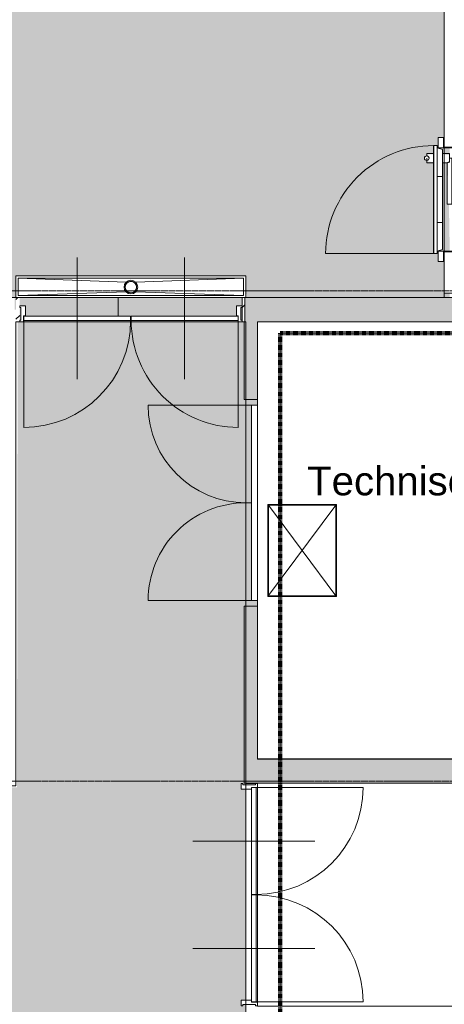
# Model space of a CAD drawing. Header units: millimetres. Extents: x 23089 to 106528, y 39021 to 113498.
# Tile 4 of 50: x 37440 to 41134, y 53188 to 61762. Entities that reach past the tile are written whole.
import ezdxf

# ---------------------------------------------------------------- set-up
doc = ezdxf.new("R2010")
doc.units = ezdxf.units.MM
doc.linetypes.add('Afbreeklijn', pattern=[9, 5, -2, 0, -2])
doc.linetypes.add('ARC Grid Line', pattern=[22.225, 12.7, -3.175, 3.175, -3.175])
for name, color, linetype, lineweight in [('A--A2__Ruwbouw', 8, 'Continuous', 9), ('A--AR9__AlgVoorz', 1, 'Continuous', 9), ('A--L$01A__Algemeen', 7, 'Continuous', 9), ('A--L$07A__Stramien', 1, 'Continuous', 13), ('A--L22__Binnenwanden', 2, 'Continuous', 9), ('A--L23__Vloeren', 3, 'Continuous', 9), ('A--L34__BalustradesLeuningen', 1, 'Continuous', 9), ('A--L3__Afbouw', 2, 'Continuous', 9), ('A--L74__VasteSanitaireVoorz', 1, 'Continuous', 9), ('A--LD30__DetailPenMiddel', 3, 'Continuous', 9), ('A--LR9__AlgVoorz', 7, 'Continuous', 9), ('A--T$01A__Algemeen', 1, 'Continuous', 9), ('A--TR9__AlgVoorz', 1, 'Continuous', 13)]:
    doc.layers.add(name, color=color, linetype=linetype, lineweight=lineweight)
doc.styles.add('Arial_1', font='arial.ttf', dxfattribs={"height": 250})

# ---------------------------------------------------------------- blocks, each defined once
blk = doc.blocks.new('32_DO_WB_vo deur dubbel1 - vo 2-2130700-DO-Begane grond - Nieuwe vloeren')
at = {"layer": 'A--L3__Afbouw'}
h = blk.add_hatch(color=9, dxfattribs=at)
h.paths.add_polyline_path([(-1240.2, 50), (-1240.2, -50), (-1190.2, -50), (-1190.2, 50)])
h.paths.add_polyline_path([(509.8, 50), (509.8, -50), (559.8, -50), (559.8, 50)])
for points in [[(-1190.2, 23.7), (-1190.2, 0), (-340.2, 0), (-340.2, 50), (-1190.2, 50)], [(-340.2, 50), (-340.2, 0), (509.8, 0), (509.8, 50), (-123.2, 50)]]:
    blk.add_hatch(color=9, dxfattribs=at).paths.add_polyline_path(points)
at = {"layer": 'A--L$01A__Algemeen'}
for p, q in [((-1190.2, 50), (-1190.2, 900)), ((509.8, 50), (509.8, 900))]:
    blk.add_line(p, q, dxfattribs=at)
for centre, start, end in [((-1190.2, 50), 360, 90), ((509.8, 50), 90, 180)]:
    blk.add_arc(centre, 850, start, end, dxfattribs=at)
at = {"layer": 'A--L3__Afbouw'}
for p, q in [((-1190.2, 50), (-1240.2, 50)), ((-1240.2, 50), (-1240.2, -50)), ((-340.2, 50), (-1190.2, 50)), ((-1190.2, 50), (-1190.2, 0)), ((-1190.2, -50), (-1190.2, 50)), ((-340.2, 0), (-340.2, 50)), ((509.8, 50), (-340.2, 50)), ((-340.2, 50), (-340.2, 0)), ((509.8, 0), (509.8, 50)), ((559.8, 50), (509.8, 50)), ((509.8, 50), (509.8, -50)), ((559.8, -50), (559.8, 50)), ((-1240.2, -50), (-1190.2, -50)), ((-1190.2, 0), (-340.2, 0)), ((-340.2, 0), (509.8, 0)), ((509.8, -50), (559.8, -50))]:
    blk.add_line(p, q, dxfattribs=at)
blk = doc.blocks.new('32_DO_WB_MFX3 - Metaflex_fl-MK--_2000x900_3sc-V49-DO-Begane grond - Nieuwe vloeren')
at = {"layer": 'A--L3__Afbouw'}
for p, q in [((-470, 1080), (-470, 140)), ((320, 200), (320, 140)), ((340, 200), (320, 200)), ((325.4, 200), (320, 200)), ((360, 200), (331.7, 200)), ((400, 200), (380, 200)), ((388.3, 200), (380, 200)), ((400, 200), (394.6, 200)), ((400, 140), (400, 200)), ((-450, 100), (-540, 100)), ((-540, 100), (-540, 55)), ((-470, 140), (-470, 138)), ((470, 140), (-470, 140)), ((-470, 138), (-470, 110)), ((470, 138), (-470, 138)), ((470, 138), (-470, 138)), ((470, 110), (-470, 110)), ((-450, 110), (-435, 62)), ((-450, 55), (-450, 100)), ((-200, 110), (-200, 62)), ((200, 62), (200, 110)), ((435, 62), (450, 110)), ((540, 100), (450, 100)), ((450, 100), (450, 55)), ((470, 138), (470, 140)), ((470, 110), (470, 138)), ((540, 55), (540, 100)), ((-540, 55), (-450, 55)), ((-450, 55), (-500, 55)), ((-500, 55), (-500, 50)), ((-500, 50), (-455, 50)), ((-455, 50), (-455, -50)), ((-450, -55), (-450, 55)), ((-435, 62), (-200, 62)), ((200, 62), (-200, 62)), ((320, 22), (-40, 22)), ((-40, 22), (-40, -18)), ((-40, 22), (-40, 21.3)), ((200, 62), (435, 62)), ((320, 62), (320, 22)), ((325.4, 2), (400, 2)), ((360, -2.5), (360, 2)), ((360, -18), (360, 2)), ((395.6, 2), (400, 2)), ((400, 2), (400, 62)), ((450, 55), (540, 55)), ((500, 55), (450, 55)), ((450, 55), (450, -55)), ((455, -50), (455, 50)), ((455, 50), (500, 50)), ((500, 50), (500, 55)), ((-455, -50), (-500, -50)), ((-500, -50), (-500, -55)), ((-500, -55), (-450, -55)), ((-40, -18), (360, -18)), ((360, -18), (360, -17.5)), ((450, -55), (500, -55)), ((500, -50), (455, -50)), ((500, -55), (500, -50))]:
    blk.add_line(p, q, dxfattribs=at)
for centre, radius, start, end in [((-470, 140), 940, 360, 90), ((360, 200), 20, 360, 180), ((360, 200), 20, 180, 360)]:
    blk.add_arc(centre, radius, start, end, dxfattribs=at)
for points, knots in [([(349.9, 182.7), (349.6, 182.9), (348.6, 183.5), (347.1, 184.7), (345.5, 186.2), (343.7, 188.3), (342.2, 190.7), (341.4, 192.5), (341.2, 193.1)], [0.6666667, 0.6666667, 0.6666667, 0.6666667, 0.6875, 0.7222222, 0.7569444, 0.7916667, 0.8611111, 0.8888889, 0.8888889, 0.8888889, 0.8888889]), ([(380, 200), (380, 198.8), (379.8, 197), (379.3, 194.7), (378.6, 192.5), (377.4, 189.9), (374.7, 186.1), (371.2, 183.1), (367, 181.2), (364, 180.3), (361.4, 180), (358.9, 180), (357.3, 180.2), (356.5, 180.3)], [0, 0, 0, 0, 0.0555556, 0.0833333, 0.1111111, 0.1666667, 0.2222222, 0.3333333, 0.3888889, 0.4444444, 0.4791667, 0.5138889, 0.5555556, 0.5555556, 0.5555556, 0.5555556]), ([(320, 22), (320, 22), (320.2, 21.7), (321.2, 19.6), (322.7, 16.1), (323.9, 12.2), (324.4, 10.3), (324.7, 8.7), (325, 7.1), (325.3, 4.9), (325.4, 3.2), (325.4, 2)], [0, 0, 0, 0, 0.142857, 0.285714, 0.571429, 0.678571, 0.732143, 0.785714, 0.839286, 0.892857, 1, 1, 1, 1])]:
    blk.add_open_spline(points, degree=3, knots=knots, dxfattribs=at)
blk.add_open_spline([(320.3, 21.5), (320.1, 21.8), (320, 22), (320, 22)], degree=3, dxfattribs=at)
blk = doc.blocks.new('33_GM_FB_Hatch - maatwerk-V57-DO-Begane grond - Nieuwe vloeren')
at = {"layer": 'A--L$01A__Algemeen'}
for p, q in [((-298, 398), (-298, -398)), ((298, 398), (-298, 398)), ((-296, -396), (-296, 396)), ((-296, 396), (296, 396)), ((-295.5, 395.5), (-295.5, -395.5)), ((-295.5, 395.5), (295.5, 395.5)), ((-294, 394), (294, -394)), ((-290, 390), (-294, 394)), ((-294, 394), (-294, -394)), ((294, 394), (-294, 394)), ((-294, -394), (292, 392)), ((294, 394), (290, 390)), ((294, -394), (294, 394)), ((295.5, -395.5), (295.5, 395.5)), ((296, 396), (296, -396)), ((298, -398), (298, 398)), ((-298, -398), (298, -398)), ((296, -396), (-296, -396)), ((-295.5, -395.5), (295.5, -395.5)), ((-290, -390), (-294, -394)), ((-294, -394), (294, -394)), ((290, -390), (294, -394))]:
    blk.add_line(p, q, dxfattribs=at)
for points, knots in [([(-288, 388), (-288.2, 388.2), (-288.4, 388.4), (-288.7, 388.7), (-289, 389), (-289.2, 389.2), (-289.4, 389.4), (-289.5, 389.5), (-289.7, 389.7), (-289.9, 389.9), (-290, 390), (-290, 390)], [0, 0, 0, 0, 0.166667, 0.25, 0.333333, 0.416667, 0.5, 0.583333, 0.666667, 0.833333, 1, 1, 1, 1]), ([(290, 390), (290, 390), (289.9, 389.9), (289.7, 389.7), (289.5, 389.5), (289.4, 389.4), (289.2, 389.2), (289, 389), (288.7, 388.7), (288.4, 388.4), (288.2, 388.2), (288, 388)], [-1, -1, -1, -1, -0.833333, -0.666667, -0.583333, -0.5, -0.416667, -0.333333, -0.25, -0.166667, 0, 0, 0, 0]), ([(-288, -388), (-288.2, -388.2), (-288.4, -388.4), (-288.7, -388.7), (-289, -389), (-289.2, -389.2), (-289.4, -389.4), (-289.5, -389.5), (-289.7, -389.7), (-289.9, -389.9), (-290, -390), (-290, -390)], [0, 0, 0, 0, 0.166667, 0.25, 0.333333, 0.416667, 0.5, 0.583333, 0.666667, 0.833333, 1, 1, 1, 1]), ([(288, -388), (288.2, -388.2), (288.4, -388.4), (288.7, -388.7), (289, -389), (289.2, -389.2), (289.4, -389.4), (289.5, -389.5), (289.7, -389.7), (289.9, -389.9), (290, -390), (290, -390)], [0, 0, 0, 0, 0.166667, 0.25, 0.333333, 0.416667, 0.5, 0.583333, 0.666667, 0.833333, 1, 1, 1, 1])]:
    blk.add_open_spline(points, degree=3, knots=knots, dxfattribs=at)
blk = doc.blocks.new('Railing - Railing-2437302-DO-Begane grond - Nieuwe vloeren')
at = {"layer": 'A--L34__BalustradesLeuningen'}
for p, q in [((32459.3, 59131.4), (32459.3, 58455.4)), ((32459.3, 58455.4), (32471.2, 58455.4)), ((32459.3, 58455.4), (32471.2, 58455.4)), ((32474.3, 58455.4), (32471.2, 58455.4)), ((32471.2, 58455.4), (32474.3, 58455.4))]:
    blk.add_line(p, q, dxfattribs=at)
blk = doc.blocks.new('Railing - Railing-2437450-DO-Begane grond - Nieuwe vloeren')
at = {"layer": 'A--L34__BalustradesLeuningen'}
for p, q in [((32459.3, 56655.4), (32459.3, 55114.4)), ((32471.2, 56655.4), (32459.3, 56655.4)), ((32471.2, 56655.4), (32459.3, 56655.4)), ((32474.3, 56655.4), (32471.2, 56655.4)), ((32471.2, 56655.4), (32474.3, 56655.4)), ((32459.3, 55114.4), (32471.2, 55114.4)), ((32459.3, 55114.4), (32471.2, 55114.4)), ((32474.3, 55114.4), (32471.2, 55114.4)), ((32471.2, 55114.4), (32474.3, 55114.4))]:
    blk.add_line(p, q, dxfattribs=at)
blk = doc.blocks.new('N_frame_border_rebate_single_brickmold_2sided - jamb_border-2542699-DO-Begane grond - Nieuwe vloeren')
at = {"layer": 'A--L$01A__Algemeen', "lineweight": 15}
for p, q in [((0, 0), (-33, 0)), ((-33, 0), (-33, -52)), ((0, -15), (0, 0)), ((-33, -52), (-50, -52)), ((-50, -52), (-50, -140)), ((-10, -125), (-10, -15)), ((-10, -15), (0, -15)), ((-50, -140), (0, -140)), ((0, -125), (-10, -125)), ((0, -140), (0, -125))]:
    blk.add_line(p, q, dxfattribs=at)
blk = doc.blocks.new('N_frame_border_rebate_single_brickmold_2sided - jamb_border-2542700-DO-Begane grond - Nieuwe vloeren')
at = {"layer": 'A--L$01A__Algemeen', "lineweight": 15}
for p, q in [((0, 140), (-50, 140)), ((-50, 140), (-50, 52)), ((-10, 15), (-10, 125)), ((-10, 125), (0, 125)), ((0, 125), (0, 140)), ((-50, 52), (-33, 52)), ((-33, 52), (-33, 0)), ((-33, 0), (0, 0)), ((0, 15), (-10, 15)), ((0, 0), (0, 15))]:
    blk.add_line(p, q, dxfattribs=at)
blk = doc.blocks.new('N_door_leaf_single_generic - N_door_leaf_single_generic-2661229-DO-Begane grond - Nieuwe vloeren')
at = {"layer": 'A--L3__Afbouw', "lineweight": 15}
for p, q in [((-465, 40), (-465, 0)), ((465, 40), (-465, 40)), ((-465, 0), (465, 0)), ((465, 0), (465, 40))]:
    blk.add_line(p, q, dxfattribs=at)
blk = doc.blocks.new('N_door_leaf_single_generic - N_door_leaf_single_generic-2661249-DO-Begane grond - Nieuwe vloeren')
at = {"layer": 'A--L3__Afbouw', "lineweight": 15}
for p, q in [((-465, 40), (-465, 0)), ((465, 40), (-465, 40)), ((-465, 0), (465, 0)), ((465, 0), (465, 40))]:
    blk.add_line(p, q, dxfattribs=at)
blk = doc.blocks.new('N_operation - N_operation-2661239-DO-Begane grond - Nieuwe vloeren')
at = {"layer": 'A--L$01A__Algemeen'}
blk.add_line((-465, 20), (-465, 950), dxfattribs=at)
blk.add_arc((-465, 20), 930, 360, 90, dxfattribs=at)
blk = doc.blocks.new('N_operation - N_operation-2661259-DO-Begane grond - Nieuwe vloeren')
at = {"layer": 'A--L$01A__Algemeen'}
blk.add_line((465, 20), (465, 950), dxfattribs=at)
blk.add_arc((465, 20), 930, 90, 180, dxfattribs=at)
blk = doc.blocks.new('N_door_leaf_single_generic - N_door_leaf_single_generic-2661306-DO-Begane grond - Nieuwe vloeren')
at = {"layer": 'A--L3__Afbouw', "lineweight": 15}
for p, q in [((-465, 40), (-465, 0)), ((465, 40), (-465, 40)), ((-465, 0), (465, 0)), ((465, 0), (465, 40))]:
    blk.add_line(p, q, dxfattribs=at)
blk = doc.blocks.new('N_door_leaf_single_generic - N_door_leaf_single_generic-2661316-DO-Begane grond - Nieuwe vloeren')
at = {"layer": 'A--L3__Afbouw', "lineweight": 15}
for p, q in [((-465, 40), (-465, 0)), ((465, 40), (-465, 40)), ((-465, 0), (465, 0)), ((465, 0), (465, 40))]:
    blk.add_line(p, q, dxfattribs=at)
blk = doc.blocks.new('52_PF_FB_ARC_Gutter_Maatmerk - Maatwerk_ROOSTERTYPE_w_190-2563328-DO-Begane grond - Nieuwe vloeren')
at = {"layer": 'A--L$01A__Algemeen'}
for p, q in [((-42.4, 45.3), (-980, 75)), ((-980, -75), (-980, 75)), ((-980, 75), (980, 75)), ((42.4, 45.3), (980, 75)), ((980, 75), (980, -75)), ((-980, -75), (-42.4, -39.6)), ((980, -75), (-980, -75)), ((980, -75), (42.4, -39.6))]:
    blk.add_line(p, q, dxfattribs=at)
for radius in [60, 50]:
    blk.add_circle((0, 2.9), radius, dxfattribs=at)
at = {"layer": 'A--L74__VasteSanitaireVoorz'}
for p, q in [((-1000, 95), (-1000, -95)), ((967.5, 95), (-967.5, 95)), ((1000, -95), (1000, 95)), ((980, 75), (-980, 75)), ((-980, 75), (-980, -75)), ((-980, 75), (980, 75)), ((-980, -75), (-980, 75)), ((980, -75), (980, 75)), ((980, 75), (980, -75)), ((-980, -75), (980, -75)), ((980, -75), (-980, -75)), ((-1000, -95), (1000, -95))]:
    blk.add_line(p, q, dxfattribs=at)
for radius, start, end in [(60, 0, 180), (60, 180, 360), (50, 0, 180), (50, 60, 180), (50, 180, 360), (50, 180, 296.0098), (50, 300, 360), (50, 0, 30)]:
    blk.add_arc((0, 2.9), radius, start, end, dxfattribs=at)

msp = doc.modelspace()

# ---------------------------------------------------------------- hatches: boundary and pattern name
at = {"layer": 'A--A2__Ruwbouw'}
h = msp.add_hatch(dxfattribs=at)
h.set_pattern_fill('FP_4', color=256, angle=45, style=0, pattern_type=2)
h.set_pattern_definition([(45, (6933.65, 0), (-84.85281, 84.85281), [])])
h.paths.add_polyline_path([(37407.9, 59131.4), (37440.4, 59131.4), (37440.4, 59341.4), (37407.9, 59341.4), (37407.9, 59145.4)])
h.paths.add_polyline_path([(39397.9, 59131.4), (39397.9, 59341.4), (39375.4, 59341.4), (39375.4, 59131.4)])
for points in [[(39407.9, 59131.4), (39407.9, 59341.4), (39397.9, 59341.4), (39397.9, 59131.4)], [(43962.9, 59131.4), (44152.9, 59131.4), (44152.9, 59341.4), (39507.9, 59341.4), (39507.9, 59131.4), (43637.2, 59131.4)], [(41769.2, 55114.4), (43962.9, 55114.4), (43962.9, 55324.4), (39507.9, 55324.4), (39507.9, 55114.4)]]:
    msp.add_hatch(color=9, dxfattribs=at).paths.add_polyline_path(points)
h = msp.add_hatch(color=9, dxfattribs=at)
h.paths.add_polyline_path([(39407.9, 55114.4), (39507.9, 55114.4), (39507.9, 56655.4), (39407.9, 56655.4), (39407.9, 55221.4)])
h.paths.add_polyline_path([(39507.9, 58455.4), (39507.9, 59341.4), (39407.9, 59341.4), (39407.9, 58455.4)])
at = {"layer": 'A--AR9__AlgVoorz'}
h = msp.add_hatch(color=201, dxfattribs=at)
h.paths.add_polyline_path([(39375.4, 59271.4), (39365.4, 59256.4), (39365.4, 59236.4), (39375.4, 59236.4), (39375.4, 59256.4)])
h.paths.add_polyline_path([(37440.4, 59271.4), (37440.4, 59236.4), (37450.4, 59236.4), (37450.4, 59256.4)])
h.paths.add_polyline_path([(38033.3, 59236.4), (39325.4, 59236.4), (39325.4, 59271.4), (39375.4, 59271.4), (39375.4, 59341.4), (37440.4, 59341.4), (37440.4, 59271.4), (37490.4, 59271.4), (37490.4, 59236.4), (37566.3, 59236.4)])
h.paths.add_polyline_path([(40987.1, 60575.3), (40976.7, 60536.6), (40961.9, 60555.9), (40986.4, 60574.7)])
h.paths.add_polyline_path([(41175.4, 60521), (41119.9, 60521), (41119.9, 59760.9), (41071.9, 59745.9), (41071.9, 59725.9), (41041.9, 59725.9), (41041.9, 60521.3), (40981.9, 60527.7), (40994.8, 60537), (41001.6, 60541.3), (40999.2, 60545.9), (40994.8, 60545.8), (40982.1, 60537.2), (40988.8, 60572.2), (41001.6, 60566), (41001.2, 60571.9), (40987.1, 60577.1), (40987.1, 60590.6), (41041.9, 60590.6), (41043.9, 60665.9), (41071.9, 60665.9), (41071.9, 60645.9), (41119.9, 60630.9), (41119.9, 60590.6), (41179.9, 60584.2), (41175.6, 60521.3)])
h.paths.add_polyline_path([(41126.9, 60645.9), (41081.9, 60650.9), (41081.9, 60735.9), (41126.9, 60735.9), (41126.9, 60650.9)])
h.paths.add_polyline_path([(42181.9, 64546.4), (42091.9, 64552.4), (42091.9, 64591.4), (42181.9, 64591.4), (42181.9, 64552.4)])
h.paths.add_polyline_path([(45081.9, 64546.4), (44991.9, 64552.4), (44991.9, 64591.4), (45081.9, 64591.4), (45081.9, 64552.4)])
h.paths.add_polyline_path([(47981.9, 64546.4), (47891.9, 64552.4), (47891.9, 64591.4), (47981.9, 64591.4), (47981.9, 64552.4)])
h.paths.add_polyline_path([(50881.9, 64546.4), (50791.9, 64552.4), (50791.9, 64591.4), (50881.9, 64591.4), (50881.9, 64552.4)])
h.paths.add_polyline_path([(53781.9, 64546.4), (53691.9, 64552.4), (53691.9, 64591.4), (53781.9, 64591.4), (53781.9, 64549.6)])
h.paths.add_polyline_path([(55671.9, 64641.4), (55684.4, 64641.4), (55684.4, 64653.9)])
h.paths.add_polyline_path([(55656.9, 66040.9), (55684.4, 66030.9), (55734.4, 66030.9), (55734.4, 66040.9), (55671.9, 66040.9)])
h.paths.add_polyline_path([(37407.9, 75810.9), (37401.9, 75799.9), (37345.4, 75799.9), (37345.4, 75789.9), (37407.9, 75789.9), (37422.9, 75799.9)])
h.paths.add_polyline_path([(37407.9, 59236.4), (37409.5, 59531.4), (39407.9, 59531.4), (39414.7, 59341.4), (41181.9, 59341.4), (41181.9, 59381.4), (41131.9, 59385.4), (41135.9, 59745.9), (41181.9, 59745.9), (41174.7, 60155.9), (41160.6, 60155.9), (41167.4, 60519.1), (41180.7, 60527.7), (41181.9, 60591.5), (41181.9, 60645.9), (41131.9, 60650.9), (41135.9, 64541.4), (41300.9, 64541.4), (41300.9, 64641.4), (41400.9, 64641.4), (41400.9, 64541.4), (42181.9, 64537.4), (42181.9, 64491.4), (42307, 64498.6), (42311.7, 64512.9), (42671.9, 64505.9), (42671.9, 64491.4), (43081.9, 64491.4), (43086.9, 64541.4), (45081.9, 64537.4), (45081.9, 64491.4), (45207, 64498.6), (45211.7, 64512.9), (45571.9, 64505.9), (45571.9, 64491.4), (45981.9, 64499.4), (45986.9, 64541.4), (47299.6, 64541.4), (47299.6, 64641.4), (47399.6, 64641.4), (47399.6, 64541.4), (48037.2, 64546.4), (48036.4, 64553.4), (47996.9, 64553.4), (47981.9, 64601.4), (47961.9, 64601.4), (47961.9, 64631.4), (48037.3, 64631.4), (48043.6, 64691.4), (48053, 64677.3), (48057.8, 64667.4), (48061.8, 64674.2), (48054.8, 64684.5), (48057.8, 64697.3), (48071.9, 64711.4), (48085.5, 64678.6), (48082, 64671.8), (48089.2, 64658.4), (48090.7, 64684.5), (48106.5, 64691.4), (48106.5, 64631.4), (48901.9, 64629.4), (48901.9, 64601.4), (48880.2, 64595.9), (48866.9, 64553.4), (48106.6, 64552.4), (48106.8, 64541.4), (50881.9, 64537.4), (50881.9, 64491.4), (51007, 64498.6), (51011.7, 64512.9), (51371.9, 64505.9), (51371.9, 64491.4), (51781.9, 64499.4), (51786.9, 64541.4), (53300.9, 64541.4), (53300.9, 64641.4), (53400.9, 64641.4), (53400.9, 64541.4), (53781.9, 64537.4), (53781.9, 64491.4), (53907, 64498.6), (53911.2, 64512.9), (54271.9, 64505.9), (54271.9, 64491.4), (54681.9, 64499.4), (54686.9, 64541.4), (55671.9, 64541.4), (55675.7, 64940.9), (55734.4, 64940.9), (55734.4, 64950.9), (55671.9, 64950.9), (55656.9, 64940.9), (55656.9, 64990.9), (55734.4, 64990.9), (55734.4, 65990.9), (55656.9, 65990.9), (55656.9, 66040.9), (51945.3, 66040.9), (51932.8, 66053.4), (51932.8, 66040.9), (39353.7, 66047.6), (39353.7, 66990.9), (39403.7, 66990.9), (39403.7, 73088.4), (39353.7, 73088.4), (39353.7, 73988.4), (39403.7, 73988.4), (39403.7, 75238.6), (39353.7, 75238.6), (39353.7, 76191.4), (37407.9, 76191.4), (37407.9, 75810.9), (37490.9, 75810.9), (37490.9, 75764.9), (37470.4, 75779.9), (37425.4, 75779.9), (37422.9, 75764.9), (37394.9, 75764.9), (37394.9, 75749.9), (37345.4, 75749.9), (37345.4, 74749.9), (37394.9, 74749.9), (37395.4, 74734.9), (37422.9, 74734.9), (37422.9, 74699.9), (37394.9, 74709.9), (37345.4, 74709.9), (37345.4, 74699.9), (37407.9, 74699.9), (37407.9, 69999.9), (37345.4, 69997.8), (37345.4, 69989.9), (37419.7, 69997.8), (37422.9, 69997.8), (37422.9, 69964.9), (37394.9, 69964.9), (37394.9, 69949.9), (37345.4, 69949.9), (37345.4, 68949.9), (37394.9, 68949.9), (37395.4, 68934.9), (37422.9, 68934.9), (37422.9, 68899.9), (37394.9, 68909.9), (37345.4, 68909.9), (37345.4, 68899.9), (37407.9, 68899.9), (37407.9, 64279.6), (37395.4, 64292.1), (37395.4, 64279.6), (32693.4, 64279.6), (32693.4, 62844.3), (32630.9, 62844.3), (32630.9, 62834.3), (32693.4, 62840.9), (32698.4, 62844.3), (32693.4, 62794.3), (32630.9, 62794.3), (32630.9, 61794.3), (32698.4, 61794.3), (32693.4, 61747.6), (32680.9, 61754.3), (32630.9, 61754.3), (32630.9, 61744.3), (32693.4, 61744.3), (32693.4, 59341.4), (37397.9, 59341.3), (37397.9, 59236.4)])
h.paths.add_polyline_path([(38407.9, 59373.6), (38437.9, 59381.6), (38459.9, 59403.6), (38467.9, 59433.6), (38459.9, 59463.6), (38437.9, 59485.6), (38407.9, 59493.6), (38377.9, 59485.6), (38355.9, 59463.6), (38347.9, 59433.6), (38360.1, 59398.2), (38377.9, 59381.6), (38392.4, 59375.6)])
h.paths.add_polyline_path([(38432.9, 59390.3), (38372.6, 59398.2), (38361.9, 59418.8), (38360.2, 59442), (38372.6, 59466.5), (38392.4, 59479.4), (38417.2, 59478.2), (38451.2, 59458.6), (38455.5, 59424.5), (38450.3, 59407.7), (38437.9, 59395.3)])
h.paths.add_polyline_path([(41119.9, 59655.9), (41081.9, 59655.9), (41081.9, 59745.9), (41126.9, 59740.9), (41126.9, 59655.9)])
h.paths.add_polyline_path([(32693.4, 64279.6), (32680.9, 64292.1), (32680.9, 64279.6)])
h.paths.add_polyline_path([(53861.6, 64493.4), (53836.4, 64493.4), (53836.4, 64553.4), (53796.9, 64553.4), (53781.9, 64601.4), (53761.9, 64601.4), (53761.9, 64631.4), (53837.3, 64631.4), (53843.6, 64691.4), (53853, 64677.3), (53857.8, 64667.4), (53861.8, 64674.2), (53854.8, 64684.5), (53857.8, 64697.3), (53871.9, 64711.4), (53885.5, 64678.6), (53882, 64671.8), (53889.2, 64658.4), (53890.7, 64684.5), (53906.5, 64691.4), (53906.5, 64631.4), (54701.9, 64629.4), (54701.9, 64601.4), (54680.2, 64595.9), (54666.9, 64553.4), (53906.6, 64546.4), (53900.2, 64493.4), (53866.2, 64493.4)])
h.paths.add_polyline_path([(50936.4, 64493.4), (50936.4, 64553.4), (50896.9, 64553.4), (50881.9, 64601.4), (50861.9, 64601.4), (50861.9, 64631.4), (50937.3, 64631.4), (50943.6, 64691.4), (50953, 64677.3), (50957.8, 64667.4), (50961.8, 64674.2), (50954.8, 64684.5), (50957.8, 64697.3), (50971.9, 64711.4), (50985.5, 64678.6), (50982, 64671.8), (50989.2, 64658.4), (50990.7, 64684.5), (51006.5, 64691.4), (51006.5, 64631.4), (51801.9, 64629.4), (51801.9, 64601.4), (51780.2, 64595.9), (51766.9, 64553.4), (51006.6, 64546.4), (51000.2, 64493.4), (50937.3, 64493.4)])
h.paths.add_polyline_path([(42293.5, 64493.4), (42236.4, 64493.4), (42236.2, 64553.4), (42196.9, 64553.4), (42181.9, 64601.4), (42161.9, 64601.4), (42161.9, 64631.4), (42237.3, 64631.4), (42243.6, 64691.4), (42253, 64677.3), (42257.8, 64667.4), (42261.8, 64674.2), (42254.8, 64684.5), (42257.8, 64697.3), (42271.9, 64711.4), (42285.5, 64678.6), (42282, 64671.8), (42289.2, 64658.4), (42290.7, 64684.5), (42306.5, 64691.4), (42306.5, 64631.4), (43101.9, 64629.4), (43101.9, 64601.4), (43080.2, 64595.9), (43066.9, 64553.4), (42306.6, 64552.4), (42300.2, 64493.4)])
h.paths.add_polyline_path([(45136.4, 64493.4), (45136.4, 64553.4), (45096.9, 64553.4), (45081.9, 64601.4), (45061.9, 64601.4), (45061.9, 64631.4), (45137.3, 64631.4), (45143.6, 64691.4), (45153, 64677.3), (45157.8, 64667.4), (45161.8, 64674.2), (45154.8, 64684.5), (45157.8, 64697.3), (45171.9, 64711.4), (45185.5, 64678.6), (45182, 64671.8), (45189.2, 64658.4), (45190.7, 64684.5), (45206.5, 64691.4), (45206.5, 64631.4), (46001.9, 64629.4), (46001.9, 64601.4), (45980.2, 64595.9), (45966.9, 64553.4), (45206.6, 64546.4), (45200.2, 64493.4), (45137.3, 64493.4)])
h.paths.add_polyline_path([(54681.9, 64546.4), (54681.9, 64591.4), (54771.9, 64591.4), (54771.9, 64546.4), (54686.9, 64546.4)])
h.paths.add_polyline_path([(43171.9, 64546.4), (43081.9, 64553.4), (43081.9, 64591.4), (43171.9, 64591.4), (43171.9, 64552.4)])
h.paths.add_polyline_path([(51871.9, 64546.4), (51781.9, 64553.4), (51781.9, 64591.4), (51871.9, 64591.4), (51871.9, 64552.4)])
h.paths.add_polyline_path([(45986.9, 64546.4), (45981.9, 64553.4), (45981.9, 64591.4), (46071.9, 64591.4), (46071.9, 64546.4)])
h.paths.add_polyline_path([(48881.9, 64546.4), (48881.9, 64591.4), (48971.9, 64591.4), (48971.9, 64546.4), (48886.9, 64546.4)])
h.paths.add_polyline_path([(53310.9, 64551.4), (53390.9, 64552.4), (53390.9, 64631.4), (53310.9, 64629.4), (53310.9, 64552.4)])
h.paths.add_polyline_path([(47389.6, 64551.4), (47389.6, 64631.4), (47309.6, 64629.4), (47309.6, 64551.4), (47373.2, 64551.4)])
h.paths.add_polyline_path([(41390.9, 64551.4), (41390.9, 64631.4), (41310.9, 64631.4), (41310.9, 64551.4)])
h.paths.add_polyline_path([(51820.3, 66040.9), (51832.8, 66053.4), (51820.3, 66053.4)])
h.paths.add_polyline_path([(52545.3, 66073.1), (52580.6, 66085.2), (52595.3, 66103.4), (52575.3, 66095.5), (52545.3, 66083.1), (52493.3, 66103.1), (52515.3, 66081.1), (52529.7, 66075.1)])
h.paths.add_polyline_path([(50220.3, 66073.1), (50255.7, 66085.2), (50270.3, 66103.4), (50250.3, 66095.5), (50220.3, 66083.1), (50175.2, 66094.2), (50190.3, 66081.1), (50204.8, 66075.1)])
h.paths.add_polyline_path([(37430.4, 68907.9), (37430.4, 69977.9), (37470.4, 69977.9), (37470.4, 68907.9)])
h.paths.add_polyline_path([(37490.9, 69964.9), (37470.4, 69979.9), (37425.4, 69979.9), (37422.9, 69999.9), (37407.9, 70010.9), (37490.9, 70010.9), (37490.9, 69997.8)])
h.paths.add_polyline_path([(37430.4, 74707.9), (37430.4, 75777.9), (37470.4, 75777.9), (37470.4, 74707.9)])
h.paths.add_polyline_path([(38033.3, 76241.4), (38784.4, 76241.4), (38784.4, 76291.4), (38834.4, 76291.4), (38834.4, 76351.4), (37934.4, 76351.4), (37934.4, 76291.4), (37984.4, 76291.4), (37984.4, 76241.4)])
h = msp.add_hatch(color=201, dxfattribs=at)
h.paths.add_polyline_path([(39375.4, 59131.4), (39375.4, 59236.4), (39365.4, 59236.4), (39366.1, 59145.4)])
h.paths.add_polyline_path([(37440.4, 59131.4), (37450.4, 59146.4), (37450.4, 59236.4), (37440.4, 59236.4), (37440.4, 59145.4)])
h.paths.add_polyline_path([(34207.9, 49702.4), (35955.8, 49702.4), (35968.9, 49712.4), (35976.5, 49702.4), (38332.6, 49708.6), (38332.6, 49717.4), (39392.9, 49717.4), (39398.9, 53121.4), (39407.9, 53121.4), (39407.9, 53185.4), (39382.9, 53185.4), (39367.9, 53175.4), (39367.9, 53225.4), (39407.9, 53225.4), (39407.9, 55060.4), (39367.9, 55060.4), (39367.9, 55110.4), (39382.9, 55100.4), (39407.9, 55100.4), (39407.9, 59131.4), (39342.4, 59131.4), (39340.4, 59183.4), (39325.4, 59183.4), (39325.4, 59236.4), (37490.4, 59236.4), (37490.4, 59183.4), (37473.4, 59183.4), (37473.4, 59131.4), (37422.9, 59131.4), (37416.9, 55076.9), (37187.9, 55082.4), (37187.9, 55091.4), (34207.9, 55091.4), (34207.9, 53050.8), (34237.9, 53050.8), (34237.9, 51250.8), (34207.9, 51250.8), (34207.9, 50653.2), (34237.9, 50653.2), (34237.9, 49835.5), (34207.9, 49835.5), (34207.9, 49811.6)])
h.paths.add_polyline_path([(35540.8, 51054.1), (35540.8, 51254.1), (35740.8, 51254.1), (35740.8, 51054.1), (35698.3, 51054.1)])
h.paths.add_polyline_path([(38405.4, 59141.4), (37475.4, 59146.4), (37475.4, 59181.4), (38405.4, 59181.4), (38405.4, 59145.4)])
h.paths.add_polyline_path([(39340.4, 59141.4), (38410.4, 59145.4), (38410.4, 59181.4), (39340.4, 59177.1), (39340.4, 59145.4)])

# ---------------------------------------------------------------- linework, layer by layer
at = {"layer": 'A--L$07A__Stramien', "linetype": 'ARC Grid Line'}
for p, q in [((69356.6, 59401.4), (24200.6, 59401.4)), ((69356.6, 55130.4), (24200.6, 55130.4))]:
    msp.add_line(p, q, dxfattribs=at)
at = {"layer": 'A--L22__Binnenwanden', "lineweight": 15}
for p, q in [((41131.9, 64541.4), (41131.9, 60650.9)), ((41131.9, 59740.9), (41131.9, 59381.4)), ((55771.9, 59341.4), (39375.4, 59341.4)), ((39375.4, 59341.4), (39375.4, 59131.4)), ((41131.9, 59381.4), (55731.9, 59381.4)), ((39375.4, 59131.4), (39407.9, 59131.4)), ((39407.9, 59131.4), (39407.9, 58455.4)), ((39507.9, 58455.4), (39507.9, 59131.4)), ((39507.9, 59131.4), (43962.9, 59131.4)), ((39407.9, 58455.4), (39507.9, 58455.4)), ((39407.9, 56655.4), (39407.9, 55110.4)), ((39507.9, 56655.4), (39407.9, 56655.4)), ((39507.9, 55324.4), (39507.9, 56655.4)), ((43962.9, 55324.4), (39507.9, 55324.4)), ((44152.9, 55114.4), (39407.9, 55114.4)), ((39407.9, 55110.4), (39507.9, 55110.4)), ((39507.9, 55110.4), (39507.9, 55114.4))]:
    msp.add_line(p, q, dxfattribs=at)
at = {"layer": 'A--L22__Binnenwanden'}
for p, q in [((41131.9, 60589.7), (41131.9, 60646.2)), ((41131.9, 59745.7), (41131.9, 60522.4)), ((39397.9, 59341.4), (39397.9, 59131.4)), ((39507.9, 58405.4), (39507.9, 56705.4)), ((39507.9, 55077.4), (39507.9, 53208.4))]:
    msp.add_line(p, q, dxfattribs=at)
at = {"layer": 'A--L23__Vloeren'}
for p, q in [((37407.9, 59531.4), (39407.9, 59531.4)), ((39407.9, 59531.4), (39407.9, 59341.4)), ((38297.4, 59181.4), (38297.4, 59341.4)), ((37440.4, 59145.4), (37449.7, 59145.4)), ((39342.4, 59131.4), (37473.4, 59131.4)), ((39366.1, 59145.4), (39375.4, 59145.4)), ((39597.9, 56739.4), (39597.9, 57539.4)), ((39597.9, 57539.4), (40197.9, 57539.4)), ((40197.9, 57539.4), (40197.9, 56739.4)), ((40197.9, 56739.4), (39597.9, 56739.4)), ((39507.9, 55326.4), (43962.9, 55326.4)), ((39407.9, 55100.4), (39407.9, 55110.4)), ((39407.9, 53225.4), (39407.9, 55060.4))]:
    msp.add_line(p, q, dxfattribs=at)
at = {"layer": 'A--LD30__DetailPenMiddel', "linetype": 'Afbreeklijn', "lineweight": 100}
for p in [(56091.9, 59031.4), (39707.9, 49310.4)]:
    msp.add_line(p, (39707.9, 59031.4), dxfattribs=at)
at = {"layer": 'A--LD30__DetailPenMiddel'}
for p, q in [((39407.9, 55110.4), (39407.9, 55100.4)), ((39407.9, 55060.4), (39407.9, 53225.4))]:
    msp.add_line(p, q, dxfattribs=at)
at = {"layer": 'A--LR9__AlgVoorz', "flags": 128}
msp.add_lwpolyline([(32693.4, 64279.6), (32693.4, 59341.4), (33936.3, 59341.4), (33997.9, 59341.4), (34072.9, 59341.4), (37297.9, 59341.4), (37357.9, 59341.4), (37409.5, 59341.4), (39457.9, 59341.4), (41131.9, 59341.4), (41131.9, 61191.4), (41131.9, 64541.4)], dxfattribs=at)
for points in [[(39407.9, 49702.4), (39407.9, 53121.4), (39407.9, 55219.4), (39407.9, 59131.4), (37407.9, 59131.4), (37407.9, 55091.4), (34207.9, 55091.4), (34207.9, 49702.4), (36974.5, 49702.4), (37122.9, 49702.4)], [(39507.9, 59131.4), (39507.9, 55324.4), (43962.9, 55324.4), (43962.9, 55328), (43962.9, 58161.4), (43962.9, 59129.8), (43962.9, 59131.4), (41181.9, 59131.4)], [(39507.9, 53171.4), (41557.9, 53171.4), (47068.9, 53171.4), (51567.9, 53171.4), (53436.9, 53171.4), (55936.9, 53171.4), (57197.9, 53171.4), (57197.9, 55116.4), (51567.9, 55116.4), (50881.9, 55116.4), (49656.9, 55116.4), (48591.9, 55116.4), (47012.9, 55116.4), (44154.5, 55116.4), (44152.9, 55116.4), (44057.9, 55114.4), (39507.9, 55114.4)]]:
    msp.add_lwpolyline(points, close=True, dxfattribs=at)
at = {"layer": 'A--T$01A__Algemeen', "lineweight": 13}
for p, q in [((37940.4, 59691.4), (37940.4, 58631.4)), ((38875.4, 59691.4), (38875.4, 58631.4)), ((38947.9, 54610.4), (40007.9, 54610.4)), ((38947.9, 53675.4), (40007.9, 53675.4))]:
    msp.add_line(p, q, dxfattribs=at)

# ---------------------------------------------------------------- block references
at = {"layer": 'A--L$01A__Algemeen'}
for name, p, rotation in [('N_frame_border_rebate_single_brickmold_2sided - jamb_border-2542699-DO-Begane grond - Nieuwe vloeren', (37440.4, 59131.4), 180), ('N_operation - N_operation-2661259-DO-Begane grond - Nieuwe vloeren', (37940.4, 59161.4), 180), ('N_operation - N_operation-2661239-DO-Begane grond - Nieuwe vloeren', (38875.4, 59161.4), 180), ('33_GM_FB_Hatch - maatwerk-V57-DO-Begane grond - Nieuwe vloeren', (39897.9, 57139.4), 180), ('N_frame_border_rebate_single_brickmold_2sided - jamb_border-2542700-DO-Begane grond - Nieuwe vloeren', (39507.9, 55110.4), 89.99999999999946), ('N_operation - N_operation-2661239-DO-Begane grond - Nieuwe vloeren', (39477.9, 54610.4), 269.9999999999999), ('N_operation - N_operation-2661259-DO-Begane grond - Nieuwe vloeren', (39477.9, 53675.4), 269.9999999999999), ('N_frame_border_rebate_single_brickmold_2sided - jamb_border-2542699-DO-Begane grond - Nieuwe vloeren', (39507.9, 53175.4), 269.9999999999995)]:
    msp.add_blockref(name, p, dxfattribs=dict(at, rotation=rotation))
msp.add_blockref('N_frame_border_rebate_single_brickmold_2sided - jamb_border-2542700-DO-Begane grond - Nieuwe vloeren', (39375.4, 59131.4), dxfattribs=at)
at = {"layer": 'A--L34__BalustradesLeuningen'}
for name in ['Railing - Railing-2437302-DO-Begane grond - Nieuwe vloeren', 'Railing - Railing-2437450-DO-Begane grond - Nieuwe vloeren']:
    msp.add_blockref(name, (6933.7, 0), dxfattribs=at)
at = {"layer": 'A--L3__Afbouw'}
for name, p, rotation in [('32_DO_WB_MFX3 - Metaflex_fl-MK--_2000x900_3sc-V49-DO-Begane grond - Nieuwe vloeren', (41181.9, 60195.9), 89.99999999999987), ('N_door_leaf_single_generic - N_door_leaf_single_generic-2661249-DO-Begane grond - Nieuwe vloeren', (37940.4, 59181.4), 180), ('N_door_leaf_single_generic - N_door_leaf_single_generic-2661229-DO-Begane grond - Nieuwe vloeren', (38875.4, 59181.4), 180), ('32_DO_WB_vo deur dubbel1 - vo 2-2130700-DO-Begane grond - Nieuwe vloeren', (39457.9, 57895.6), 89.99999999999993), ('N_door_leaf_single_generic - N_door_leaf_single_generic-2661306-DO-Begane grond - Nieuwe vloeren', (39457.9, 54610.4), 269.9999999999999), ('N_door_leaf_single_generic - N_door_leaf_single_generic-2661316-DO-Begane grond - Nieuwe vloeren', (39457.9, 53675.4), 269.9999999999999)]:
    msp.add_blockref(name, p, dxfattribs=dict(at, rotation=rotation))
at = {"layer": 'A--L74__VasteSanitaireVoorz', "rotation": 180}
msp.add_blockref('52_PF_FB_ARC_Gutter_Maatmerk - Maatwerk_ROOSTERTYPE_w_190-2563328-DO-Begane grond - Nieuwe vloeren', (38407.9, 59436.4), dxfattribs=at)

# ---------------------------------------------------------------- texts
at = {"layer": 'A--TR9__AlgVoorz', "insert": (39941.3, 57870.2), "char_height": 250, "width": 3591.56, "attachment_point": 1, "style": 'Arial_1'}
msp.add_mtext('Technische Ruimte', dxfattribs=at)

doc.saveas('drawing.dxf')
